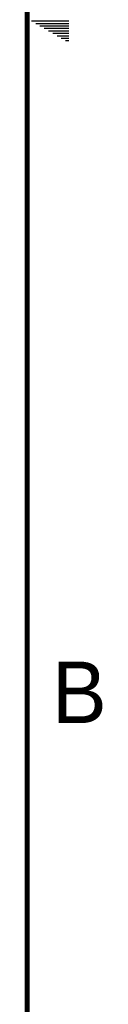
# Model space of a CAD drawing. Header units: inches. Extents: x 0 to 34, y 0 to 22.
# Tile 16 of 118: x 33.5 to 33.8, y 7 to 11. Entities that reach past the tile are written whole.
import ezdxf

# ---------------------------------------------------------------- set-up
doc = ezdxf.new("R2010")
doc.units = ezdxf.units.IN
doc.header["$LTSCALE"] = 1.87
doc.header["$MEASUREMENT"] = 0
doc.layers.get('0').update_dxf_attribs({"linetype": 'CONTINUOUS'})
doc.styles.get("Standard").update_dxf_attribs({"font": 'txt', "width": 0.8})

msp = doc.modelspace()

# ---------------------------------------------------------------- linework, layer by layer
at = {"color": 2, "linetype": 'CONTINUOUS'}
for p, q in [((33.5173, 10.99), (33.6697, 10.99)), ((33.5347, 10.98), (33.6697, 10.98)), ((33.552, 10.97), (33.6697, 10.97)), ((33.5693, 10.96), (33.6697, 10.96)), ((33.5866, 10.95), (33.6697, 10.95)), ((33.6039, 10.94), (33.6697, 10.94)), ((33.6213, 10.93), (33.6697, 10.93)), ((33.6386, 10.92), (33.6697, 10.92)), ((33.6559, 10.91), (33.6697, 10.91))]:
    msp.add_line(p, q, dxfattribs=at)
at = {"color": 7, "linetype": 'CONTINUOUS', "const_width": 0.02}
msp.add_lwpolyline([(33.5, 0.5), (33.5, 21.5)], dxfattribs=at)

# ---------------------------------------------------------------- texts
at = {"color": 2, "linetype": 'CONTINUOUS'}
msp.add_text('B', height=0.25, dxfattribs=at).set_placement((33.6006, 8.1345))

doc.saveas('drawing.dxf')
